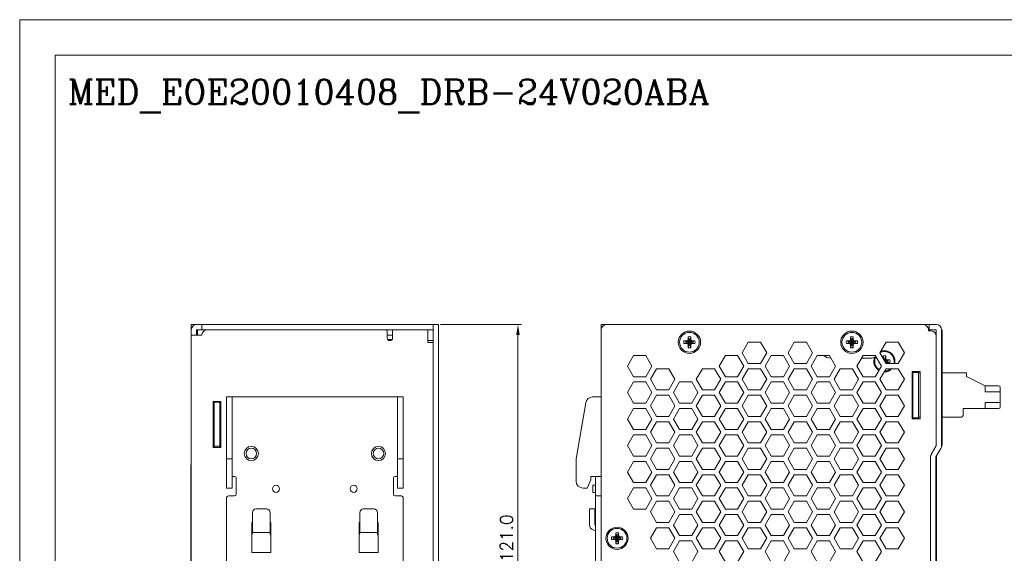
# Model space of a CAD drawing. Header units: millimetres. Extents: x -210 to 210, y -148 to 148.
# Tile 3 of 9: x -210 to 69, y -3 to 148. Entities that reach past the tile are written whole.
import ezdxf

# ---------------------------------------------------------------- set-up
doc = ezdxf.new("R2010")
doc.units = ezdxf.units.MM
doc.layers.get('0').update_dxf_attribs({"linetype": 'CONTINUOUS', "lineweight": 13})
doc.layers.get('Defpoints').update_dxf_attribs({"linetype": 'CONTINUOUS', "lineweight": 13})
doc.layers.add('Line', color=3, linetype='CONTINUOUS', lineweight=25)
doc.styles.add('ROMANC', font='romanc')
doc.styles.get("Standard").update_dxf_attribs({"font": 'romans.shx'})
doc.dimstyles.new('yutana', dxfattribs={"dimtxt": 3.5, "dimasz": 3, "dimexe": 1, "dimexo": 0.6, "dimgap": 1.5, "dimtad": 1, "dimdec": 1, "dimzin": 0, "dimdsep": 46, "dimtxsty": 'Standard', "dimcen": 0, "dimadec": 0, "dimazin": 0, "dimtp": 0.01, "dimtm": 0.01, "dimtfac": 1, "dimtdec": 1, "dimtmove": 0, "dimatfit": 3, "dimfxl": 1, "dimtolj": 1, "dimtzin": 0, "dimlwd": 0, "dimlwe": 0, "dimarcsym": 0})

# ---------------------------------------------------------------- blocks, each defined once
blk = doc.blocks.new('*D7')
at = {"color": 0, "lineweight": 0, "ltscale": 5}
for p, q in [((-90.8, 62.2), (-67.89, 62.2)), ((-68.89, -55.8), (-68.89, 59.2)), ((-90.8, -58.8), (-67.89, -58.8))]:
    blk.add_line(p, q, dxfattribs=at)
at = {"color": 0, "ltscale": 5}
for points in [[(-69.39, 59.2), (-68.39, 59.2), (-68.89, 62.2)], [(-69.39, -55.8), (-68.39, -55.8), (-68.89, -58.8)]]:
    blk.add_solid(points, dxfattribs=at)
at = {"layer": 'Defpoints', "color": 0, "ltscale": 5}
for p in [(-91.4, 62.2), (-68.89, 62.2), (-91.4, -58.8)]:
    blk.add_point(p, dxfattribs=at)
at = {"color": 0, "ltscale": 5, "insert": (-72.14, 1.7), "char_height": 3.5, "attachment_point": 5, "rotation": 90}
blk.add_mtext('\\A1;121.0', dxfattribs=at)

msp = doc.modelspace()

# ---------------------------------------------------------------- linework, layer by layer
for p, q in [((-161.4, 60.7), (-161.4, 62.2)), ((-161.4, 62.2), (-159.9, 62.2)), ((-159.9, 62.2), (-92.9, 62.2)), ((-158.4, 60.7), (-158.4, 62.2)), ((-92.9, -57.3), (-92.9, 62.2)), ((-92.9, 62.2), (-91.4, 62.2)), ((-91.4, 62.2), (-91.4, -57.3)), ((-45.33, 60.7), (-45.33, 62.2)), ((-45.33, 62.2), (45.87, 62.2)), ((45.87, 62.2), (49.57, 62.2)), ((47.57, 62.2), (47.57, 60.7)), ((-161.4, 60.7), (-161.4, -57.2)), ((-158.4, 59.2), (-161.4, 59.2)), ((-159.9, 60.7), (-159.9, 59.2)), ((-159.9, 60.7), (-156.9, 60.7)), ((-159.6, 60.7), (-159.6, 59.2)), ((-106.4, 60.7), (-156.9, 60.7)), ((-106.4, 60.7), (-92.9, 60.7)), ((-105.9, 58.4), (-105.9, 60.2)), ((-104.4, 59.2), (-105.9, 59.2)), ((-104.4, 60.7), (-104.4, 58.4)), ((-94.4, 57.1), (-94.4, 60.7)), ((-45.33, -58.8), (-45.33, 60.7)), ((-20.7, 58.02), (-20.7, 58.76)), ((-20.7, 58.76), (-20.51, 58.13)), ((-19.96, 58.76), (-20.14, 58.13)), ((-19.96, 58.76), (-19.96, 58.02)), ((25.3, 58.02), (25.3, 58.76)), ((25.3, 58.76), (25.49, 58.13)), ((26.04, 58.76), (25.86, 58.13)), ((26.04, 58.76), (26.04, 58.02)), ((47.37, 60.4), (47.37, 60.7)), ((47.37, 60.7), (49.57, 60.7)), ((48.07, 60.4), (47.37, 60.4)), ((49.57, 58.9), (49.57, 60.7)), ((49.57, 27.96), (49.57, 58.9)), ((51.07, 60.7), (51.07, 27.9)), ((51.25, 60.6), (51.07, 60.6)), ((51.25, 60.6), (51.25, 28.31)), ((-105.76, 58), (-104.53, 58)), ((-105.76, 58), (-104.53, 58)), ((-94.4, 57.7), (-92.9, 57.7)), ((-92.9, 57.1), (-94.4, 57.1)), ((-21.88, 57.57), (-21.26, 57.39)), ((-21.88, 57.57), (-21.14, 57.57)), ((-21.88, 56.83), (-21.26, 57.02)), ((-21.14, 56.83), (-21.88, 56.83)), ((-21.26, 57.39), (-19.39, 57.02)), ((-21.26, 57.02), (-19.39, 57.39)), ((-21.22, 57.39), (-21.26, 57.39)), ((-21.26, 57.02), (-21.22, 57.02)), ((-20.77, 57.65), (-21.22, 57.39)), ((-21.14, 57.57), (-21.22, 57.39)), ((-21.22, 57.39), (-19.43, 57.02)), ((-21.22, 57.02), (-19.43, 57.39)), ((-21.14, 56.83), (-21.22, 57.02)), ((-21.22, 57.02), (-20.77, 56.76)), ((-21.14, 57.57), (-20.9, 57.66)), ((-20.9, 56.74), (-21.14, 56.83)), ((-20.9, 57.66), (-20.7, 58.02)), ((-20.9, 57.66), (-20.77, 57.65)), ((-20.9, 56.74), (-20.77, 56.76)), ((-20.7, 56.38), (-20.9, 56.74)), ((-20.51, 58.1), (-20.77, 57.65)), ((-20.77, 56.76), (-19.88, 57.65)), ((-19.88, 56.76), (-20.77, 57.65)), ((-20.77, 56.76), (-20.51, 56.31)), ((-20.7, 58.02), (-20.51, 58.1)), ((-20.7, 55.64), (-20.7, 56.38)), ((-20.7, 56.38), (-20.51, 56.31)), ((-20.7, 55.64), (-20.51, 56.27)), ((-20.51, 56.27), (-20.14, 58.13)), ((-20.51, 58.13), (-20.51, 58.1)), ((-20.14, 56.27), (-20.51, 58.13)), ((-20.51, 56.31), (-20.14, 58.1)), ((-20.14, 56.31), (-20.51, 58.1)), ((-20.51, 56.31), (-20.51, 56.27)), ((-20.14, 58.1), (-20.14, 58.13)), ((-19.88, 57.65), (-20.14, 58.1)), ((-19.96, 58.02), (-20.14, 58.1)), ((-20.14, 56.31), (-19.88, 56.76)), ((-19.96, 56.38), (-20.14, 56.31)), ((-20.14, 56.27), (-20.14, 56.31)), ((-19.96, 55.64), (-20.14, 56.27)), ((-19.96, 58.02), (-19.75, 57.66)), ((-19.75, 56.74), (-19.96, 56.38)), ((-19.96, 56.38), (-19.96, 55.64)), ((-19.75, 57.66), (-19.88, 57.65)), ((-19.43, 57.39), (-19.88, 57.65)), ((-19.88, 56.76), (-19.43, 57.02)), ((-19.75, 56.74), (-19.88, 56.76)), ((-19.75, 57.66), (-19.51, 57.57)), ((-19.51, 56.83), (-19.75, 56.74)), ((-19.51, 57.57), (-19.43, 57.39)), ((-19.51, 57.57), (-18.77, 57.57)), ((-19.51, 56.83), (-19.43, 57.02)), ((-18.77, 56.83), (-19.51, 56.83)), ((-19.39, 57.39), (-19.43, 57.39)), ((-19.43, 57.02), (-19.39, 57.02)), ((-18.77, 57.57), (-19.39, 57.39)), ((-18.77, 56.83), (-19.39, 57.02)), ((-5.39, 54.2), (-3.66, 57.2)), ((-3.66, 57.2), (-0.19, 57.2)), ((-0.19, 57.2), (1.54, 54.2)), ((7.61, 54.2), (9.34, 57.2)), ((9.34, 57.2), (12.81, 57.2)), ((12.81, 57.2), (14.54, 54.2)), ((24.12, 57.57), (24.86, 57.57)), ((24.12, 57.57), (24.74, 57.39)), ((24.12, 56.83), (24.74, 57.02)), ((24.86, 56.83), (24.12, 56.83)), ((24.74, 57.02), (26.61, 57.39)), ((24.78, 57.39), (24.74, 57.39)), ((24.74, 57.39), (26.61, 57.02)), ((24.74, 57.02), (24.78, 57.02)), ((25.23, 57.65), (24.78, 57.39)), ((24.86, 57.57), (24.78, 57.39)), ((24.78, 57.02), (26.57, 57.39)), ((24.78, 57.39), (26.57, 57.02)), ((24.86, 56.83), (24.78, 57.02)), ((24.78, 57.02), (25.23, 56.76)), ((24.86, 57.57), (25.1, 57.66)), ((25.1, 56.74), (24.86, 56.83)), ((25.1, 57.66), (25.3, 58.02)), ((25.1, 57.66), (25.23, 57.65)), ((25.1, 56.74), (25.23, 56.76)), ((25.3, 56.38), (25.1, 56.74)), ((25.49, 58.1), (25.23, 57.65)), ((25.23, 56.76), (26.12, 57.65)), ((25.23, 57.65), (26.12, 56.76)), ((25.23, 56.76), (25.49, 56.31)), ((25.3, 58.02), (25.49, 58.1)), ((25.3, 55.64), (25.3, 56.38)), ((25.3, 56.38), (25.49, 56.31)), ((25.3, 55.64), (25.49, 56.27)), ((25.49, 56.27), (25.86, 58.13)), ((25.49, 58.13), (25.49, 58.1)), ((25.86, 56.27), (25.49, 58.13)), ((25.49, 56.31), (25.86, 58.1)), ((25.86, 56.31), (25.49, 58.1)), ((25.49, 56.31), (25.49, 56.27)), ((25.86, 58.1), (25.86, 58.13)), ((26.12, 57.65), (25.86, 58.1)), ((26.04, 58.02), (25.86, 58.1)), ((25.86, 56.31), (26.12, 56.76)), ((26.04, 56.38), (25.86, 56.31)), ((25.86, 56.27), (25.86, 56.31)), ((26.04, 55.64), (25.86, 56.27)), ((26.04, 58.02), (26.25, 57.66)), ((26.25, 56.74), (26.04, 56.38)), ((26.04, 56.38), (26.04, 55.64)), ((26.25, 57.66), (26.12, 57.65)), ((26.57, 57.39), (26.12, 57.65)), ((26.12, 56.76), (26.57, 57.02)), ((26.25, 56.74), (26.12, 56.76)), ((26.25, 57.66), (26.49, 57.57)), ((26.49, 56.83), (26.25, 56.74)), ((26.49, 57.57), (26.57, 57.39)), ((26.49, 57.57), (27.23, 57.57)), ((26.49, 56.83), (26.57, 57.02)), ((27.23, 56.83), (26.49, 56.83)), ((26.61, 57.39), (26.57, 57.39)), ((26.57, 57.02), (26.61, 57.02)), ((27.23, 57.57), (26.61, 57.39)), ((27.23, 56.83), (26.61, 57.02)), ((33.61, 54.2), (35.34, 57.2)), ((35.34, 57.2), (38.81, 57.2)), ((38.81, 57.2), (40.54, 54.2)), ((51.25, 58.41), (51.28, 58.41)), ((51.25, 57.97), (51.28, 57.97)), ((51.25, 57.95), (51.28, 57.95)), ((51.25, 56.9), (51.28, 56.9)), ((51.25, 56.87), (51.28, 56.87)), ((51.28, 58.41), (51.28, 57.97)), ((51.28, 57.95), (51.28, 56.9)), ((51.28, 56.89), (51.28, 56.87)), ((-37.89, 50.45), (-36.16, 53.45)), ((-36.16, 53.45), (-32.69, 53.45)), ((-32.69, 53.45), (-30.96, 50.45)), ((-11.89, 50.45), (-10.16, 53.45)), ((-10.16, 53.45), (-6.69, 53.45)), ((-6.69, 53.45), (-4.96, 50.45)), ((-3.66, 51.2), (-5.39, 54.2)), ((1.54, 54.2), (-0.19, 51.2)), ((1.11, 50.45), (2.84, 53.45)), ((2.84, 53.45), (6.31, 53.45)), ((6.31, 53.45), (8.04, 50.45)), ((9.34, 51.2), (7.61, 54.2)), ((14.54, 54.2), (12.81, 51.2)), ((14.11, 50.45), (15.84, 53.45)), ((15.84, 53.45), (19.31, 53.45)), ((19.31, 53.45), (21.04, 50.45)), ((27.11, 50.45), (28.84, 53.45)), ((28.84, 53.45), (32.31, 53.45)), ((32.31, 53.45), (34.04, 50.45)), ((35.34, 51.2), (33.61, 54.2)), ((34.5, 52.65), (34.5, 53.36)), ((34.5, 53.36), (34.69, 52.73)), ((35.24, 53.36), (35.06, 52.73)), ((35.24, 53.36), (35.24, 52.62)), ((40.54, 54.2), (38.81, 51.2)), ((-36.16, 47.45), (-37.89, 50.45)), ((-30.96, 50.45), (-32.69, 47.45)), ((-10.16, 47.45), (-11.89, 50.45)), ((-4.96, 50.45), (-6.69, 47.45)), ((-0.19, 51.2), (-3.66, 51.2)), ((2.84, 47.45), (1.11, 50.45)), ((8.04, 50.45), (6.31, 47.45)), ((12.81, 51.2), (9.34, 51.2)), ((15.84, 47.45), (14.11, 50.45)), ((21.04, 50.45), (19.31, 47.45)), ((19.67, 52.7), (19.74, 52.7)), ((28.84, 47.45), (27.11, 50.45)), ((28.41, 52.7), (30.87, 52.7)), ((34.04, 50.45), (32.31, 47.45)), ((33.32, 51.43), (33.45, 51.47)), ((33.47, 51.43), (33.32, 51.43)), ((34.52, 52.62), (34.69, 52.7)), ((34.69, 52.7), (34.58, 52.51)), ((34.69, 52.73), (34.69, 52.7)), ((34.69, 52.73), (34.79, 52.24)), ((34.69, 52.7), (34.79, 52.22)), ((34.79, 52.22), (34.77, 52.19)), ((34.79, 52.24), (34.79, 52.22)), ((35.06, 52.73), (34.96, 52.24)), ((35.06, 52.7), (34.96, 52.22)), ((34.96, 52.22), (34.96, 52.24)), ((35.08, 52.01), (34.96, 52.22)), ((35.06, 52.7), (35.06, 52.73)), ((35.32, 52.25), (35.06, 52.7)), ((35.24, 52.62), (35.06, 52.7)), ((35.32, 52.25), (35.08, 52.01)), ((35.3, 51.89), (35.08, 52.01)), ((35.11, 51.6), (35.3, 51.71)), ((35.32, 51.36), (35.16, 51.51)), ((35.24, 52.62), (35.45, 52.26)), ((35.29, 51.3), (35.32, 51.36)), ((35.77, 51.99), (35.3, 51.89)), ((35.32, 51.89), (35.3, 51.89)), ((35.3, 51.71), (35.32, 51.71)), ((35.77, 51.62), (35.3, 51.71)), ((35.45, 52.26), (35.32, 52.25)), ((35.77, 51.99), (35.32, 52.25)), ((35.81, 51.99), (35.32, 51.89)), ((35.81, 51.62), (35.32, 51.71)), ((35.32, 51.36), (35.77, 51.62)), ((35.45, 51.34), (35.32, 51.36)), ((38.81, 51.2), (35.34, 51.2)), ((35.45, 51.34), (35.37, 51.2)), ((35.45, 52.26), (35.69, 52.17)), ((35.69, 51.43), (35.45, 51.34)), ((35.69, 52.17), (36.43, 52.17)), ((35.69, 52.17), (35.77, 51.99)), ((35.69, 51.43), (35.77, 51.62)), ((36.43, 51.43), (35.69, 51.43)), ((35.81, 51.99), (35.77, 51.99)), ((35.77, 51.62), (35.81, 51.62)), ((36.43, 52.17), (35.81, 51.99)), ((36.43, 51.43), (35.81, 51.62)), ((-32.69, 47.45), (-36.16, 47.45)), ((-31.39, 46.7), (-29.66, 49.7)), ((-29.66, 49.7), (-26.19, 49.7)), ((-26.19, 49.7), (-24.46, 46.7)), ((-18.39, 46.7), (-16.66, 49.7)), ((-16.66, 49.7), (-13.19, 49.7)), ((-13.19, 49.7), (-11.46, 46.7)), ((-6.69, 47.45), (-10.16, 47.45)), ((-5.39, 46.7), (-3.66, 49.7)), ((-3.66, 49.7), (-0.19, 49.7)), ((-0.19, 49.7), (1.54, 46.7)), ((6.31, 47.45), (2.84, 47.45)), ((7.61, 46.7), (9.34, 49.7)), ((9.34, 49.7), (12.81, 49.7)), ((12.81, 49.7), (14.54, 46.7)), ((19.31, 47.45), (15.84, 47.45)), ((20.61, 46.7), (22.34, 49.7)), ((22.34, 49.7), (25.81, 49.7)), ((25.81, 49.7), (27.54, 46.7)), ((32.31, 47.45), (28.84, 47.45)), ((33.61, 46.7), (35.34, 49.7)), ((34.92, 48.85), (34.92, 48.98)), ((35.34, 49.7), (38.81, 49.7)), ((38.81, 49.7), (40.54, 46.7)), ((42.77, 35.5), (42.77, 48.9)), ((42.77, 48.9), (44.97, 48.9)), ((42.97, 48.9), (42.97, 35.5)), ((42.97, 48.9), (42.97, 35.5)), ((44.57, 48.6), (42.97, 48.6)), ((44.57, 48.9), (44.57, 35.5)), ((44.57, 48.9), (44.57, 35.5)), ((44.97, 48.5), (44.57, 48.5)), ((44.97, 48.9), (44.97, 35.5)), ((51.25, 49.43), (51.28, 49.43)), ((51.25, 49.4), (51.28, 49.4)), ((58.17, 48.5), (51.25, 48.5)), ((51.28, 49.43), (51.28, 48.5)), ((58.17, 47.48), (58.17, 48.5)), ((63.45, 44.9), (58.17, 47.48)), ((-37.89, 42.95), (-36.16, 45.95)), ((-36.16, 45.95), (-32.69, 45.95)), ((-32.69, 45.95), (-30.96, 42.95)), ((-31.39, 46.7), (-29.66, 43.7)), ((-24.46, 46.7), (-26.19, 43.7)), ((-24.89, 42.95), (-23.16, 45.95)), ((-23.16, 45.95), (-19.69, 45.95)), ((-19.69, 45.95), (-17.96, 42.95)), ((-16.66, 43.7), (-18.39, 46.7)), ((-11.46, 46.7), (-13.19, 43.7)), ((-11.89, 42.95), (-10.16, 45.95)), ((-10.16, 45.95), (-6.69, 45.95)), ((-6.69, 45.95), (-4.96, 42.95)), ((-3.66, 43.7), (-5.39, 46.7)), ((1.54, 46.7), (-0.19, 43.7)), ((1.11, 42.95), (2.84, 45.95)), ((2.84, 45.95), (6.31, 45.95)), ((6.31, 45.95), (8.04, 42.95)), ((9.34, 43.7), (7.61, 46.7)), ((14.54, 46.7), (12.81, 43.7)), ((14.11, 42.95), (15.84, 45.95)), ((15.84, 45.95), (19.31, 45.95)), ((19.31, 45.95), (21.04, 42.95)), ((22.34, 43.7), (20.61, 46.7)), ((27.54, 46.7), (25.81, 43.7)), ((27.11, 42.95), (28.84, 45.95)), ((28.84, 45.95), (32.31, 45.95)), ((32.31, 45.95), (34.04, 42.95)), ((35.34, 43.7), (33.61, 46.7)), ((40.54, 46.7), (38.81, 43.7)), ((63.45, 44.9), (67.17, 44.9)), ((63.45, 44.9), (63.45, 43.15)), ((-36.16, 39.95), (-37.89, 42.95)), ((-30.96, 42.95), (-32.69, 39.95)), ((-31.39, 39.2), (-29.66, 42.2)), ((-26.19, 43.7), (-29.66, 43.7)), ((-29.66, 42.2), (-26.19, 42.2)), ((-26.19, 42.2), (-24.46, 39.2)), ((-23.16, 39.95), (-24.89, 42.95)), ((-17.96, 42.95), (-19.69, 39.95)), ((-18.39, 39.2), (-16.66, 42.2)), ((-13.19, 43.7), (-16.66, 43.7)), ((-16.66, 42.2), (-13.19, 42.2)), ((-13.19, 42.2), (-11.46, 39.2)), ((-10.16, 39.95), (-11.89, 42.95)), ((-4.96, 42.95), (-6.69, 39.95)), ((-5.39, 39.2), (-3.66, 42.2)), ((-0.19, 43.7), (-3.66, 43.7)), ((-3.66, 42.2), (-0.19, 42.2)), ((-0.19, 42.2), (1.54, 39.2)), ((2.84, 39.95), (1.11, 42.95)), ((8.04, 42.95), (6.31, 39.95)), ((7.61, 39.2), (9.34, 42.2)), ((12.81, 43.7), (9.34, 43.7)), ((9.34, 42.2), (12.81, 42.2)), ((12.81, 42.2), (14.54, 39.2)), ((15.84, 39.95), (14.11, 42.95)), ((21.04, 42.95), (19.31, 39.95)), ((20.61, 39.2), (22.34, 42.2)), ((25.81, 43.7), (22.34, 43.7)), ((22.34, 42.2), (25.81, 42.2)), ((25.81, 42.2), (27.54, 39.2)), ((28.84, 39.95), (27.11, 42.95)), ((34.04, 42.95), (32.31, 39.95)), ((33.61, 39.2), (35.34, 42.2)), ((38.81, 43.7), (35.34, 43.7)), ((35.34, 42.2), (38.81, 42.2)), ((38.81, 42.2), (40.54, 39.2)), ((67.67, 43.15), (63.45, 43.15)), ((67.67, 38.9), (67.67, 44.4)), ((-155.2, 27.4), (-155.2, 40.4)), ((-155.2, 40.4), (-153, 40.4)), ((-154.9, 40.4), (-154.9, 27.4)), ((-153.3, 40.2), (-154.9, 40.2)), ((-153.3, 40.4), (-153.3, 27.4)), ((-153, 40.4), (-153, 27.4)), ((-151.4, 15.9), (-151.4, 41.7)), ((-149.8, 41.7), (-151.4, 41.7)), ((-149.8, 15.9), (-149.8, 41.7)), ((-103, 41.7), (-149.8, 41.7)), ((-103, 15.9), (-103, 41.7)), ((-103, 41.7), (-101.4, 41.7)), ((-101.4, 41.7), (-101.4, 15.9)), ((-49.71, 40.04), (-52.43, 24.2)), ((-47.74, 41.7), (-45.33, 41.7)), ((-32.69, 39.95), (-36.16, 39.95)), ((-31.39, 39.2), (-29.66, 36.2)), ((-24.46, 39.2), (-26.19, 36.2)), ((-19.69, 39.95), (-23.16, 39.95)), ((-16.66, 36.2), (-18.39, 39.2)), ((-11.46, 39.2), (-13.19, 36.2)), ((-6.69, 39.95), (-10.16, 39.95)), ((-3.66, 36.2), (-5.39, 39.2)), ((1.54, 39.2), (-0.19, 36.2)), ((6.31, 39.95), (2.84, 39.95)), ((9.34, 36.2), (7.61, 39.2)), ((14.54, 39.2), (12.81, 36.2)), ((19.31, 39.95), (15.84, 39.95)), ((22.34, 36.2), (20.61, 39.2)), ((27.54, 39.2), (25.81, 36.2)), ((32.31, 39.95), (28.84, 39.95)), ((35.34, 36.2), (33.61, 39.2)), ((40.54, 39.2), (38.81, 36.2)), ((42.77, 41.6), (42.97, 41.6)), ((42.77, 39.6), (42.97, 39.6)), ((63.45, 40.15), (67.67, 40.15)), ((63.45, 40.15), (63.45, 38.4)), ((-154.9, 36.8), (-155.2, 36.8)), ((-154.9, 36.8), (-155.2, 36.8)), ((-153.06, 36.76), (-153.3, 36.8)), ((-153.06, 36.76), (-153.3, 36.8)), ((-153, 36.73), (-153.06, 36.76)), ((-153, 36.73), (-153.06, 36.76)), ((-37.89, 35.45), (-36.16, 38.45)), ((-36.16, 38.45), (-32.69, 38.45)), ((-32.69, 38.45), (-30.96, 35.45)), ((-24.89, 35.45), (-23.16, 38.45)), ((-23.16, 38.45), (-19.69, 38.45)), ((-19.69, 38.45), (-17.96, 35.45)), ((-11.89, 35.45), (-10.16, 38.45)), ((-10.16, 38.45), (-6.69, 38.45)), ((-6.69, 38.45), (-4.96, 35.45)), ((1.11, 35.45), (2.84, 38.45)), ((2.84, 38.45), (6.31, 38.45)), ((6.31, 38.45), (8.04, 35.45)), ((14.11, 35.45), (15.84, 38.45)), ((15.84, 38.45), (19.31, 38.45)), ((19.31, 38.45), (21.04, 35.45)), ((27.11, 35.45), (28.84, 38.45)), ((28.84, 38.45), (32.31, 38.45)), ((32.31, 38.45), (34.04, 35.45)), ((57.17, 38.4), (67.17, 38.4)), ((57.17, 36.5), (57.17, 38.4)), ((-153.3, 35.3), (-153.06, 35.34)), ((-153.3, 35.3), (-153.06, 35.34)), ((-153.06, 33.76), (-153.3, 33.8)), ((-153.06, 33.76), (-153.3, 33.8)), ((-153.06, 35.34), (-153, 35.37)), ((-153.06, 35.34), (-153, 35.37)), ((-153, 33.73), (-153.06, 33.76)), ((-153, 33.73), (-153.06, 33.76)), ((-36.16, 32.45), (-37.89, 35.45)), ((-30.96, 35.45), (-32.69, 32.45)), ((-31.39, 31.7), (-29.66, 34.7)), ((-26.19, 36.2), (-29.66, 36.2)), ((-29.66, 34.7), (-26.19, 34.7)), ((-26.19, 34.7), (-24.46, 31.7)), ((-23.16, 32.45), (-24.89, 35.45)), ((-17.96, 35.45), (-19.69, 32.45)), ((-18.39, 31.7), (-16.66, 34.7)), ((-13.19, 36.2), (-16.66, 36.2)), ((-16.66, 34.7), (-13.19, 34.7)), ((-13.19, 34.7), (-11.46, 31.7)), ((-10.16, 32.45), (-11.89, 35.45)), ((-4.96, 35.45), (-6.69, 32.45)), ((-5.39, 31.7), (-3.66, 34.7)), ((-0.19, 36.2), (-3.66, 36.2)), ((-3.66, 34.7), (-0.19, 34.7)), ((-0.19, 34.7), (1.54, 31.7)), ((2.84, 32.45), (1.11, 35.45)), ((8.04, 35.45), (6.31, 32.45)), ((7.61, 31.7), (9.34, 34.7)), ((12.81, 36.2), (9.34, 36.2)), ((9.34, 34.7), (12.81, 34.7)), ((12.81, 34.7), (14.54, 31.7)), ((15.84, 32.45), (14.11, 35.45)), ((21.04, 35.45), (19.31, 32.45)), ((20.61, 31.7), (22.34, 34.7)), ((25.81, 36.2), (22.34, 36.2)), ((22.34, 34.7), (25.81, 34.7)), ((25.81, 34.7), (27.54, 31.7)), ((28.84, 32.45), (27.11, 35.45)), ((34.04, 35.45), (32.31, 32.45)), ((33.61, 31.7), (35.34, 34.7)), ((38.81, 36.2), (35.34, 36.2)), ((35.34, 34.7), (38.81, 34.7)), ((38.81, 34.7), (40.54, 31.7)), ((44.97, 35.5), (42.77, 35.5)), ((44.57, 35.8), (42.97, 35.8)), ((44.97, 36), (44.57, 36)), ((56.67, 36), (51.25, 36)), ((51.25, 35.7), (51.28, 35.7)), ((51.25, 35.6), (51.28, 35.6)), ((51.25, 35.46), (51.28, 35.46)), ((51.25, 33.61), (51.28, 33.61)), ((51.28, 36), (51.28, 35.46)), ((51.28, 33.61), (51.28, 32.16)), ((-155.2, 32.3), (-154.9, 32.3)), ((-155.2, 32.3), (-154.9, 32.3)), ((-153.3, 32.3), (-153.06, 32.34)), ((-153.3, 32.3), (-153.06, 32.34)), ((-153.06, 32.34), (-153, 32.37)), ((-153.06, 32.34), (-153, 32.37)), ((-37.89, 27.95), (-36.16, 30.95)), ((-32.69, 32.45), (-36.16, 32.45)), ((-36.16, 30.95), (-32.69, 30.95)), ((-32.69, 30.95), (-30.96, 27.95)), ((-31.39, 31.7), (-29.66, 28.7)), ((-24.46, 31.7), (-26.19, 28.7)), ((-24.89, 27.95), (-23.16, 30.95)), ((-19.69, 32.45), (-23.16, 32.45)), ((-23.16, 30.95), (-19.69, 30.95)), ((-19.69, 30.95), (-17.96, 27.95)), ((-16.66, 28.7), (-18.39, 31.7)), ((-11.46, 31.7), (-13.19, 28.7)), ((-11.89, 27.95), (-10.16, 30.95)), ((-6.69, 32.45), (-10.16, 32.45)), ((-10.16, 30.95), (-6.69, 30.95)), ((-6.69, 30.95), (-4.96, 27.95)), ((-3.66, 28.7), (-5.39, 31.7)), ((1.54, 31.7), (-0.19, 28.7)), ((1.11, 27.95), (2.84, 30.95)), ((6.31, 32.45), (2.84, 32.45)), ((2.84, 30.95), (6.31, 30.95)), ((6.31, 30.95), (8.04, 27.95)), ((9.34, 28.7), (7.61, 31.7)), ((14.54, 31.7), (12.81, 28.7)), ((14.11, 27.95), (15.84, 30.95)), ((19.31, 32.45), (15.84, 32.45)), ((15.84, 30.95), (19.31, 30.95)), ((19.31, 30.95), (21.04, 27.95)), ((22.34, 28.7), (20.61, 31.7)), ((27.54, 31.7), (25.81, 28.7)), ((27.11, 27.95), (28.84, 30.95)), ((32.31, 32.45), (28.84, 32.45)), ((28.84, 30.95), (32.31, 30.95)), ((32.31, 30.95), (34.04, 27.95)), ((35.34, 28.7), (33.61, 31.7)), ((40.54, 31.7), (38.81, 28.7)), ((51.25, 33.01), (51.28, 33.01)), ((51.25, 32.76), (51.28, 32.76)), ((51.25, 32.16), (51.28, 32.16)), ((-36.16, 24.95), (-37.89, 27.95)), ((-30.96, 27.95), (-32.69, 24.95)), ((-26.19, 28.7), (-29.66, 28.7)), ((-23.16, 24.95), (-24.89, 27.95)), ((-17.96, 27.95), (-19.69, 24.95)), ((-13.19, 28.7), (-16.66, 28.7)), ((-10.16, 24.95), (-11.89, 27.95)), ((-4.96, 27.95), (-6.69, 24.95)), ((-0.19, 28.7), (-3.66, 28.7)), ((2.84, 24.95), (1.11, 27.95)), ((8.04, 27.95), (6.31, 24.95)), ((12.81, 28.7), (9.34, 28.7)), ((15.84, 24.95), (14.11, 27.95)), ((21.04, 27.95), (19.31, 24.95)), ((25.81, 28.7), (22.34, 28.7)), ((28.84, 24.95), (27.11, 27.95)), ((34.04, 27.95), (32.31, 24.95)), ((38.81, 28.7), (35.34, 28.7)), ((49.55, 27.85), (49.57, 27.9)), ((49.57, 27.9), (49.57, 27.96)), ((-153, 27.4), (-155.2, 27.4)), ((-153.3, 27.8), (-154.9, 27.8)), ((-31.39, 24.2), (-29.66, 27.2)), ((-29.66, 27.2), (-26.19, 27.2)), ((-26.19, 27.2), (-24.46, 24.2)), ((-18.39, 24.2), (-16.66, 27.2)), ((-16.66, 27.2), (-13.19, 27.2)), ((-13.19, 27.2), (-11.46, 24.2)), ((-5.39, 24.2), (-3.66, 27.2)), ((-3.66, 27.2), (-0.19, 27.2)), ((-0.19, 27.2), (1.54, 24.2)), ((7.61, 24.2), (9.34, 27.2)), ((9.34, 27.2), (12.81, 27.2)), ((12.81, 27.2), (14.54, 24.2)), ((20.61, 24.2), (22.34, 27.2)), ((22.34, 27.2), (25.81, 27.2)), ((25.81, 27.2), (27.54, 24.2)), ((33.61, 24.2), (35.34, 27.2)), ((35.34, 27.2), (38.81, 27.2)), ((38.81, 27.2), (40.54, 24.2)), ((48.18, 25.55), (48.2, 25.58)), ((48.2, 25.58), (49.55, 27.85)), ((50.86, 27.14), (49.47, 24.79)), ((-161.5, -41), (-161.5, 22.5)), ((-161.5, 22.5), (-161.4, 22.5)), ((-151.4, 24.2), (-149.8, 24.2)), ((-101.4, 24.2), (-103, 24.2)), ((-52.43, 24.2), (-52.43, 17.9)), ((-37.89, 20.45), (-36.16, 23.45)), ((-32.69, 24.95), (-36.16, 24.95)), ((-36.16, 23.45), (-32.69, 23.45)), ((-32.69, 23.45), (-30.96, 20.45)), ((-31.39, 24.2), (-29.66, 21.2)), ((-24.46, 24.2), (-26.19, 21.2)), ((-24.89, 20.45), (-23.16, 23.45)), ((-19.69, 24.95), (-23.16, 24.95)), ((-23.16, 23.45), (-19.69, 23.45)), ((-19.69, 23.45), (-17.96, 20.45)), ((-16.66, 21.2), (-18.39, 24.2)), ((-11.46, 24.2), (-13.19, 21.2)), ((-11.89, 20.45), (-10.16, 23.45)), ((-6.69, 24.95), (-10.16, 24.95)), ((-10.16, 23.45), (-6.69, 23.45)), ((-6.69, 23.45), (-4.96, 20.45)), ((-3.66, 21.2), (-5.39, 24.2)), ((1.54, 24.2), (-0.19, 21.2)), ((1.11, 20.45), (2.84, 23.45)), ((6.31, 24.95), (2.84, 24.95)), ((2.84, 23.45), (6.31, 23.45)), ((6.31, 23.45), (8.04, 20.45)), ((9.34, 21.2), (7.61, 24.2)), ((14.54, 24.2), (12.81, 21.2)), ((14.11, 20.45), (15.84, 23.45)), ((19.31, 24.95), (15.84, 24.95)), ((15.84, 23.45), (19.31, 23.45)), ((19.31, 23.45), (21.04, 20.45)), ((22.34, 21.2), (20.61, 24.2)), ((27.54, 24.2), (25.81, 21.2)), ((27.11, 20.45), (28.84, 23.45)), ((32.31, 24.95), (28.84, 24.95)), ((28.84, 23.45), (32.31, 23.45)), ((32.31, 23.45), (34.04, 20.45)), ((35.34, 21.2), (33.61, 24.2)), ((40.54, 24.2), (38.81, 21.2)), ((47.97, 24.76), (47.97, 24.79)), ((47.97, -21.27), (47.97, 24.76)), ((49.47, 24.79), (49.47, -21.3)), ((49.65, 24.8), (49.65, 25.08)), ((49.65, 24.8), (49.67, 24.8)), ((49.67, -21.65), (49.67, 24.8)), ((-36.16, 17.45), (-37.89, 20.45)), ((-30.96, 20.45), (-32.69, 17.45)), ((-31.39, 16.7), (-29.66, 19.7)), ((-26.19, 21.2), (-29.66, 21.2)), ((-29.66, 19.7), (-26.19, 19.7)), ((-26.19, 19.7), (-24.46, 16.7)), ((-23.16, 17.45), (-24.89, 20.45)), ((-17.96, 20.45), (-19.69, 17.45)), ((-18.39, 16.7), (-16.66, 19.7)), ((-13.19, 21.2), (-16.66, 21.2)), ((-16.66, 19.7), (-13.19, 19.7)), ((-13.19, 19.7), (-11.46, 16.7)), ((-10.16, 17.45), (-11.89, 20.45)), ((-4.96, 20.45), (-6.69, 17.45)), ((-5.39, 16.7), (-3.66, 19.7)), ((-0.19, 21.2), (-3.66, 21.2)), ((-3.66, 19.7), (-0.19, 19.7)), ((-0.19, 19.7), (1.54, 16.7)), ((2.84, 17.45), (1.11, 20.45)), ((8.04, 20.45), (6.31, 17.45)), ((7.61, 16.7), (9.34, 19.7)), ((12.81, 21.2), (9.34, 21.2)), ((9.34, 19.7), (12.81, 19.7)), ((12.81, 19.7), (14.54, 16.7)), ((15.84, 17.45), (14.11, 20.45)), ((21.04, 20.45), (19.31, 17.45)), ((20.61, 16.7), (22.34, 19.7)), ((25.81, 21.2), (22.34, 21.2)), ((22.34, 19.7), (25.81, 19.7)), ((25.81, 19.7), (27.54, 16.7)), ((28.84, 17.45), (27.11, 20.45)), ((34.04, 20.45), (32.31, 17.45)), ((33.61, 16.7), (35.34, 19.7)), ((38.81, 21.2), (35.34, 21.2)), ((35.34, 19.7), (38.81, 19.7)), ((38.81, 19.7), (40.54, 16.7)), ((-149.8, 19.2), (-149.15, 19.2)), ((-148.65, 18.7), (-148.65, 14.2)), ((-104.15, 14.2), (-104.15, 18.7)), ((-103, 19.2), (-103.65, 19.2)), ((-48.23, 18.2), (-49.3, 15.9)), ((-48.23, 19.2), (-48.23, 18.2)), ((-48.23, 19.2), (-45.33, 19.2)), ((-46.93, -16.1), (-46.93, 19.2)), ((-32.69, 17.45), (-36.16, 17.45)), ((-19.69, 17.45), (-23.16, 17.45)), ((-6.69, 17.45), (-10.16, 17.45)), ((6.31, 17.45), (2.84, 17.45)), ((19.31, 17.45), (15.84, 17.45)), ((32.31, 17.45), (28.84, 17.45)), ((-149.8, 15.9), (-151.4, 15.9)), ((-103, 15.9), (-101.4, 15.9)), ((-49.3, 15.9), (-50.43, 15.9)), ((-47.73, 14.7), (-47.73, 16.7)), ((-46.93, 16.7), (-47.73, 16.7)), ((-46.93, 14.7), (-47.73, 14.7)), ((-37.89, 12.95), (-36.16, 15.95)), ((-36.16, 15.95), (-32.69, 15.95)), ((-32.69, 15.95), (-30.96, 12.95)), ((-31.39, 16.7), (-29.66, 13.7)), ((-24.46, 16.7), (-26.19, 13.7)), ((-24.89, 12.95), (-23.16, 15.95)), ((-23.16, 15.95), (-19.69, 15.95)), ((-19.69, 15.95), (-17.96, 12.95)), ((-16.66, 13.7), (-18.39, 16.7)), ((-11.46, 16.7), (-13.19, 13.7)), ((-11.89, 12.95), (-10.16, 15.95)), ((-10.16, 15.95), (-6.69, 15.95)), ((-6.69, 15.95), (-4.96, 12.95)), ((-3.66, 13.7), (-5.39, 16.7)), ((1.54, 16.7), (-0.19, 13.7)), ((1.11, 12.95), (2.84, 15.95)), ((2.84, 15.95), (6.31, 15.95)), ((6.31, 15.95), (8.04, 12.95)), ((9.34, 13.7), (7.61, 16.7)), ((14.54, 16.7), (12.81, 13.7)), ((14.11, 12.95), (15.84, 15.95)), ((15.84, 15.95), (19.31, 15.95)), ((19.31, 15.95), (21.04, 12.95)), ((22.34, 13.7), (20.61, 16.7)), ((27.54, 16.7), (25.81, 13.7)), ((27.11, 12.95), (28.84, 15.95)), ((28.84, 15.95), (32.31, 15.95)), ((32.31, 15.95), (34.04, 12.95)), ((35.34, 13.7), (33.61, 16.7)), ((40.54, 16.7), (38.81, 13.7)), ((-151.4, 13.2), (-151.4, -14.1)), ((-150.9, 13.7), (-149.15, 13.7)), ((-101.9, 13.7), (-103.65, 13.7)), ((-101.4, -14.1), (-101.4, 13.2)), ((-45.33, 13.7), (-46.93, 13.7)), ((-36.16, 9.95), (-37.89, 12.95)), ((-30.96, 12.95), (-32.69, 9.95)), ((-31.39, 9.2), (-29.66, 12.2)), ((-26.19, 13.7), (-29.66, 13.7)), ((-29.66, 12.2), (-26.19, 12.2)), ((-26.19, 12.2), (-24.46, 9.2)), ((-23.16, 9.95), (-24.89, 12.95)), ((-17.96, 12.95), (-19.69, 9.95)), ((-18.39, 9.2), (-16.66, 12.2)), ((-13.19, 13.7), (-16.66, 13.7)), ((-16.66, 12.2), (-13.19, 12.2)), ((-13.19, 12.2), (-11.46, 9.2)), ((-10.16, 9.95), (-11.89, 12.95)), ((-4.96, 12.95), (-6.69, 9.95)), ((-5.39, 9.2), (-3.66, 12.2)), ((-0.19, 13.7), (-3.66, 13.7)), ((-3.66, 12.2), (-0.19, 12.2)), ((-0.19, 12.2), (1.54, 9.2)), ((2.84, 9.95), (1.11, 12.95)), ((8.04, 12.95), (6.31, 9.95)), ((7.61, 9.2), (9.34, 12.2)), ((12.81, 13.7), (9.34, 13.7)), ((9.34, 12.2), (12.81, 12.2)), ((12.81, 12.2), (14.54, 9.2)), ((15.84, 9.95), (14.11, 12.95)), ((21.04, 12.95), (19.31, 9.95)), ((20.61, 9.2), (22.34, 12.2)), ((25.81, 13.7), (22.34, 13.7)), ((22.34, 12.2), (25.81, 12.2)), ((25.81, 12.2), (27.54, 9.2)), ((28.84, 9.95), (27.11, 12.95)), ((34.04, 12.95), (32.31, 9.95)), ((33.61, 9.2), (35.34, 12.2)), ((38.81, 13.7), (35.34, 13.7)), ((35.34, 12.2), (38.81, 12.2)), ((38.81, 12.2), (40.54, 9.2)), ((-144.1, 3.1), (-144.1, 9)), ((-140.1, 10), (-143.1, 10)), ((-139.1, 3.1), (-139.1, 9)), ((-113.7, 3.1), (-113.7, 9)), ((-112.7, 10), (-109.7, 10)), ((-108.7, 3.1), (-108.7, 9)), ((-48.63, 5.5), (-48.63, 10)), ((-48.63, 10), (-47.13, 10)), ((-47.13, 5.5), (-47.13, 10)), ((-32.69, 9.95), (-36.16, 9.95)), ((-31.39, 9.2), (-29.66, 6.2)), ((-24.46, 9.2), (-26.19, 6.2)), ((-24.89, 5.45), (-23.16, 8.45)), ((-19.69, 9.95), (-23.16, 9.95)), ((-23.16, 8.45), (-19.69, 8.45)), ((-19.69, 8.45), (-17.96, 5.45)), ((-16.66, 6.2), (-18.39, 9.2)), ((-11.46, 9.2), (-13.19, 6.2)), ((-11.89, 5.45), (-10.16, 8.45)), ((-6.69, 9.95), (-10.16, 9.95)), ((-10.16, 8.45), (-6.69, 8.45)), ((-6.69, 8.45), (-4.96, 5.45)), ((-3.66, 6.2), (-5.39, 9.2)), ((1.54, 9.2), (-0.19, 6.2)), ((1.11, 5.45), (2.84, 8.45)), ((6.31, 9.95), (2.84, 9.95)), ((2.84, 8.45), (6.31, 8.45)), ((6.31, 8.45), (8.04, 5.45)), ((9.34, 6.2), (7.61, 9.2)), ((14.54, 9.2), (12.81, 6.2)), ((14.11, 5.45), (15.84, 8.45)), ((19.31, 9.95), (15.84, 9.95)), ((15.84, 8.45), (19.31, 8.45)), ((19.31, 8.45), (21.04, 5.45)), ((22.34, 6.2), (20.61, 9.2)), ((27.54, 9.2), (25.81, 6.2)), ((27.11, 5.45), (28.84, 8.45)), ((32.31, 9.95), (28.84, 9.95)), ((28.84, 8.45), (32.31, 8.45)), ((32.31, 8.45), (34.04, 5.45)), ((35.34, 6.2), (33.61, 9.2)), ((40.54, 9.2), (38.81, 6.2)), ((-144.3, -2.3), (-144.3, 6.2)), ((-144.3, 6.2), (-144.1, 6.2)), ((-139.1, 6.2), (-138.9, 6.2)), ((-138.9, 6.2), (-138.9, -2.3)), ((-113.9, -2.3), (-113.9, 6.2)), ((-113.9, 6.2), (-113.7, 6.2)), ((-108.7, 6.2), (-108.5, 6.2)), ((-108.7, 5.75), (-108.5, 5.75)), ((-108.5, 6.2), (-108.5, -2.3)), ((-26.19, 6.2), (-29.66, 6.2)), ((-13.19, 6.2), (-16.66, 6.2)), ((-0.19, 6.2), (-3.66, 6.2)), ((12.81, 6.2), (9.34, 6.2)), ((25.81, 6.2), (22.34, 6.2)), ((38.81, 6.2), (35.34, 6.2)), ((-144.1, 3.7), (-144.3, 3.7)), ((-144.1, 3.12), (-144.3, 3.12)), ((-144.1, 3.3), (-139.1, 3.3)), ((-138.9, 5.22), (-139.1, 5.22)), ((-139.1, 4.47), (-138.9, 4.47)), ((-138.9, 3.27), (-139.1, 3.27)), ((-113.7, 5.27), (-113.9, 5.27)), ((-113.9, 4.82), (-113.7, 4.82)), ((-113.7, 3.62), (-113.9, 3.62)), ((-113.9, 3.22), (-113.7, 3.22)), ((-113.7, 3.3), (-108.7, 3.3)), ((-108.7, 5), (-108.5, 5.35)), ((-108.5, 4.72), (-108.7, 4.72)), ((-108.7, 4.35), (-108.5, 4.35)), ((-108.5, 3.15), (-108.7, 3.15)), ((-47.58, 4.05), (-46.93, 3.83)), ((-46.93, 5.41), (-47.11, 5.48)), ((-41.2, 2.52), (-41.2, 3.26)), ((-41.2, 3.26), (-41.01, 2.63)), ((-40.46, 3.26), (-40.64, 2.63)), ((-40.46, 3.26), (-40.46, 2.52)), ((-31.39, 1.7), (-29.66, 4.7)), ((-29.66, 4.7), (-26.19, 4.7)), ((-26.19, 4.7), (-24.46, 1.7)), ((-23.16, 2.45), (-24.89, 5.45)), ((-17.96, 5.45), (-19.69, 2.45)), ((-18.39, 1.7), (-16.66, 4.7)), ((-16.66, 4.7), (-13.19, 4.7)), ((-13.19, 4.7), (-11.46, 1.7)), ((-10.16, 2.45), (-11.89, 5.45)), ((-4.96, 5.45), (-6.69, 2.45)), ((-5.39, 1.7), (-3.66, 4.7)), ((-3.66, 4.7), (-0.19, 4.7)), ((-0.19, 4.7), (1.54, 1.7)), ((2.84, 2.45), (1.11, 5.45)), ((8.04, 5.45), (6.31, 2.45)), ((7.61, 1.7), (9.34, 4.7)), ((9.34, 4.7), (12.81, 4.7)), ((12.81, 4.7), (14.54, 1.7)), ((15.84, 2.45), (14.11, 5.45)), ((21.04, 5.45), (19.31, 2.45)), ((20.61, 1.7), (22.34, 4.7)), ((22.34, 4.7), (25.81, 4.7)), ((25.81, 4.7), (27.54, 1.7)), ((28.84, 2.45), (27.11, 5.45)), ((34.04, 5.45), (32.31, 2.45)), ((33.61, 1.7), (35.34, 4.7)), ((35.34, 4.7), (38.81, 4.7)), ((38.81, 4.7), (40.54, 1.7)), ((-138.95, 2.67), (-138.9, 2.67)), ((-42.38, 2.07), (-41.76, 1.89)), ((-42.38, 2.07), (-41.64, 2.07)), ((-42.38, 1.33), (-41.76, 1.52)), ((-41.64, 1.33), (-42.38, 1.33)), ((-41.76, 1.89), (-39.89, 1.52)), ((-41.76, 1.52), (-39.89, 1.89)), ((-41.72, 1.89), (-41.76, 1.89)), ((-41.76, 1.52), (-41.72, 1.52)), ((-41.27, 2.15), (-41.72, 1.89)), ((-41.64, 2.07), (-41.72, 1.89)), ((-41.72, 1.89), (-39.93, 1.52)), ((-41.72, 1.52), (-39.93, 1.89)), ((-41.64, 1.33), (-41.72, 1.52)), ((-41.72, 1.52), (-41.27, 1.26)), ((-41.64, 2.07), (-41.4, 2.16)), ((-41.4, 1.24), (-41.64, 1.33)), ((-41.4, 2.16), (-41.2, 2.52)), ((-41.4, 2.16), (-41.27, 2.15)), ((-41.4, 1.24), (-41.27, 1.26)), ((-41.2, 0.88), (-41.4, 1.24)), ((-41.01, 2.6), (-41.27, 2.15)), ((-41.27, 1.26), (-40.38, 2.15)), ((-41.27, 2.15), (-40.38, 1.26)), ((-41.27, 1.26), (-41.01, 0.81)), ((-41.2, 2.52), (-41.01, 2.6)), ((-41.2, 0.14), (-41.2, 0.88)), ((-41.2, 0.88), (-41.01, 0.81)), ((-41.2, 0.14), (-41.01, 0.77)), ((-41.01, 0.77), (-40.64, 2.63)), ((-41.01, 2.63), (-41.01, 2.6)), ((-40.64, 0.77), (-41.01, 2.63)), ((-41.01, 0.81), (-40.64, 2.6)), ((-40.64, 0.81), (-41.01, 2.6)), ((-41.01, 0.81), (-41.01, 0.77)), ((-40.64, 2.6), (-40.64, 2.63)), ((-40.38, 2.15), (-40.64, 2.6)), ((-40.46, 2.52), (-40.64, 2.6)), ((-40.64, 0.81), (-40.38, 1.26)), ((-40.46, 0.88), (-40.64, 0.81)), ((-40.64, 0.77), (-40.64, 0.81)), ((-40.46, 0.14), (-40.64, 0.77)), ((-40.46, 2.52), (-40.25, 2.16)), ((-40.25, 1.24), (-40.46, 0.88)), ((-40.46, 0.88), (-40.46, 0.14)), ((-40.25, 2.16), (-40.38, 2.15)), ((-39.93, 1.89), (-40.38, 2.15)), ((-40.38, 1.26), (-39.93, 1.52)), ((-40.25, 1.24), (-40.38, 1.26)), ((-40.25, 2.16), (-40.01, 2.07)), ((-40.01, 1.33), (-40.25, 1.24)), ((-40.01, 2.07), (-39.93, 1.89)), ((-40.01, 2.07), (-39.27, 2.07)), ((-40.01, 1.33), (-39.93, 1.52)), ((-39.27, 1.33), (-40.01, 1.33)), ((-39.89, 1.89), (-39.93, 1.89)), ((-39.93, 1.52), (-39.89, 1.52)), ((-39.27, 2.07), (-39.89, 1.89)), ((-39.27, 1.33), (-39.89, 1.52)), ((-31.39, 1.7), (-29.66, -1.3)), ((-24.46, 1.7), (-26.19, -1.3)), ((-24.89, -2.05), (-23.16, 0.95)), ((-19.69, 2.45), (-23.16, 2.45)), ((-23.16, 0.95), (-19.69, 0.95)), ((-19.69, 0.95), (-17.96, -2.05)), ((-16.66, -1.3), (-18.39, 1.7)), ((-11.46, 1.7), (-13.19, -1.3)), ((-11.89, -2.05), (-10.16, 0.95)), ((-6.69, 2.45), (-10.16, 2.45)), ((-10.16, 0.95), (-6.69, 0.95)), ((-6.69, 0.95), (-4.96, -2.05)), ((-3.66, -1.3), (-5.39, 1.7)), ((1.54, 1.7), (-0.19, -1.3)), ((1.11, -2.05), (2.84, 0.95)), ((6.31, 2.45), (2.84, 2.45)), ((2.84, 0.95), (6.31, 0.95)), ((6.31, 0.95), (8.04, -2.05)), ((9.34, -1.3), (7.61, 1.7)), ((14.54, 1.7), (12.81, -1.3)), ((14.11, -2.05), (15.84, 0.95)), ((19.31, 2.45), (15.84, 2.45)), ((15.84, 0.95), (19.31, 0.95)), ((19.31, 0.95), (21.04, -2.05)), ((22.34, -1.3), (20.61, 1.7)), ((27.54, 1.7), (25.81, -1.3)), ((27.11, -2.05), (28.84, 0.95)), ((32.31, 2.45), (28.84, 2.45)), ((28.84, 0.95), (32.31, 0.95)), ((32.31, 0.95), (34.04, -2.05)), ((35.34, -1.3), (33.61, 1.7)), ((40.54, 1.7), (38.81, -1.3)), ((-138.9, -2.3), (-144.3, -2.3)), ((-108.5, -2.3), (-113.9, -2.3)), ((-26.19, -1.3), (-29.66, -1.3)), ((-23.16, -5.05), (-24.89, -2.05)), ((-17.96, -2.05), (-19.69, -5.05)), ((-13.19, -1.3), (-16.66, -1.3)), ((-10.16, -5.05), (-11.89, -2.05)), ((-4.96, -2.05), (-6.69, -5.05)), ((-0.19, -1.3), (-3.66, -1.3)), ((2.84, -5.05), (1.11, -2.05)), ((8.04, -2.05), (6.31, -5.05)), ((12.81, -1.3), (9.34, -1.3)), ((15.84, -5.05), (14.11, -2.05)), ((21.04, -2.05), (19.31, -5.05)), ((25.81, -1.3), (22.34, -1.3)), ((28.84, -5.05), (27.11, -2.05)), ((34.04, -2.05), (32.31, -5.05)), ((38.81, -1.3), (35.34, -1.3))]:
    msp.add_line(p, q)
at = {"ltscale": 5}
for points in [[(-210, -148.5), (210, -148.5), (210, 148.5), (-210, 148.5)], [(-200, -138.5), (200, -138.5), (200, 138.5), (-200, 138.5)]]:
    msp.add_lwpolyline(points, close=True, dxfattribs=at)
for centre, radius in [((-20.33, 57.2), 3.15), ((-20.33, 57.2), 2.8), ((25.67, 57.2), 3.15), ((25.67, 57.2), 2.8), ((-144.4, 25.7), 2), ((-144.4, 25.7), 1.5), ((-108.4, 25.7), 2), ((-108.4, 25.7), 1.5), ((-137.4, 15.7), 1), ((-115.4, 15.7), 1), ((-40.83, 1.7), 3.15), ((-40.83, 1.7), 2.8)]:
    msp.add_circle(centre, radius)
for centre, radius, start, end in [((-159.9, 60.7), 1.5, 90, 180), ((-43.83, 60.7), 1.5, 90, 180), ((45.87, 60.7), 1.5, 0, 90), ((49.57, 60.7), 1.5, 0, 90), ((-156.9, 59.2), 1.5, 90, 180), ((-106.4, 60.2), 0.5, 0, 90), ((-20.33, 57.2), 1.6, 76.6293, 103.3707), ((25.67, 57.2), 1.6, 76.6293, 103.3707), ((48.07, 58.9), 1.5, 0, 90), ((-105.15, 58.4), 0.75, 180, 0), ((-20.33, 57.2), 1.6, 166.6293, 193.3707), ((-20.33, 57.2), 0.95, 168.7706, 191.2294), ((-20.33, 57.2), 0.95, 78.7706, 101.2294), ((-20.33, 57.2), 0.95, 258.7706, 281.2294), ((-20.33, 57.2), 0.95, 348.7706, 11.2294), ((-20.33, 57.2), 1.6, 346.6293, 13.3707), ((25.67, 57.2), 1.6, 166.6293, 193.3707), ((25.67, 57.2), 0.95, 168.7706, 191.2294), ((25.67, 57.2), 0.95, 78.7706, 101.2294), ((25.67, 57.2), 0.95, 258.7706, 281.2294), ((25.67, 57.2), 0.95, 348.7706, 11.2294), ((25.67, 57.2), 1.6, 346.6293, 13.3707), ((-20.33, 57.2), 1.6, 256.6293, 283.3707), ((19.67, 55.7), 3, 228.8543, 270), ((25.67, 57.2), 1.6, 256.6293, 283.3707), ((30.87, 55.7), 3, 270, 302.4404), ((34.87, 51.8), 3, 156.81, 239.0648), ((34.87, 51.8), 2.95, 155.822, 239.0487), ((34.87, 51.8), 2.75, 150.6683, 238.9772), ((34.87, 51.8), 2.75, 347.3615, 116.7857), ((34.87, 51.8), 2.95, 348.2572, 111.264), ((34.87, 51.8), 3, 348.4332, 110.0052), ((34.87, 51.8), 1.6, 76.6293, 103.3707), ((34.87, 51.8), 1.6, 181.0013, 193.3707), ((34.87, 51.8), 0.95, 78.7706, 101.2294), ((34.87, 51.8), 0.45, 78.7706, 101.2294), ((34.87, 51.8), 0.45, 348.7706, 11.2294), ((34.87, 51.8), 0.95, 348.7706, 11.2294), ((34.87, 51.8), 1.6, 346.6293, 13.3707), ((34.87, 51.8), 3, 269.1033, 315.4742), ((34.87, 51.8), 2.95, 270.9712, 314.5447), ((34.87, 51.8), 2.75, 272.0252, 310.1056), ((43.67, 46.4), 0.9, 142.1138, 180), ((67.17, 44.4), 0.5, 0, 90), ((-47.74, 39.7), 2, 90, 170.2724), ((43.67, 37.2), 0.9, 180, 217.8862), ((56.67, 36.5), 0.5, 270, 0), ((67.17, 38.9), 0.5, 270, 0), ((49.37, 27.96), 0.2, 329.3493, 0), ((49.57, 27.9), 1.5, 329.3493, 0), ((49.57, 28.31), 1.68, 329.3493, 0), ((49.57, 24.76), 1.6, 149.3493, 180), ((49.47, 24.79), 1.5, 149.3493, 180), ((-149.15, 18.7), 0.5, 0, 90), ((-103.65, 18.7), 0.5, 90, 180), ((-50.43, 17.9), 2, 180, 270), ((-149.15, 14.2), 0.5, 270, 0), ((-103.65, 14.2), 0.5, 180, 270), ((-150.9, 13.2), 0.5, 90, 180), ((-101.9, 13.2), 0.5, 0, 90), ((-143.1, 9), 1, 90, 180), ((-140.1, 9), 1, 0, 90), ((-112.7, 9), 1, 90, 180), ((-109.7, 9), 1, 0, 90), ((-144.85, 3.1), 0.75, 317.574, 0), ((-138.35, 3.1), 0.75, 180, 222.426), ((-114.45, 3.1), 0.75, 317.574, 0), ((-107.95, 3.1), 0.75, 180, 222.426), ((-47.1, 5.5), 1.52, 180, 251.5651), ((-47.1, 5.5), 0.025, 180, 251.5651), ((-40.83, 1.7), 1.6, 76.6293, 103.3707), ((-40.83, 1.7), 1.6, 166.6293, 193.3707), ((-40.83, 1.7), 0.95, 168.7706, 191.2294), ((-40.83, 1.7), 1.6, 256.6293, 283.3707), ((-40.83, 1.7), 0.95, 78.7706, 101.2294), ((-40.83, 1.7), 0.95, 258.7706, 281.2294), ((-40.83, 1.7), 0.95, 348.7706, 11.2294), ((-40.83, 1.7), 1.6, 346.6293, 13.3707)]:
    msp.add_arc(centre, radius, start, end)

# ---------------------------------------------------------------- texts
at = {"layer": 'Line', "color": 7, "style": 'ROMANC'}
msp.add_text('MED_EOE20010408_DRB-24V020ABA', height=7, dxfattribs=at).set_placement((-196.4, 124.58))

# ---------------------------------------------------------------- dimensions: what is measured, and where the dimension line sits
at = {"ltscale": 5}
dim = msp.add_linear_dim(base=(-68.89, 62.2), p1=(-91.4, -58.8), p2=(-91.4, 62.2), angle=90, dimstyle='yutana', dxfattribs=at)
dim.commit()
dim.dimension.update_dxf_attribs({"geometry": '*D7', "text_midpoint": (-72.14, 1.7)})

doc.saveas('drawing.dxf')
